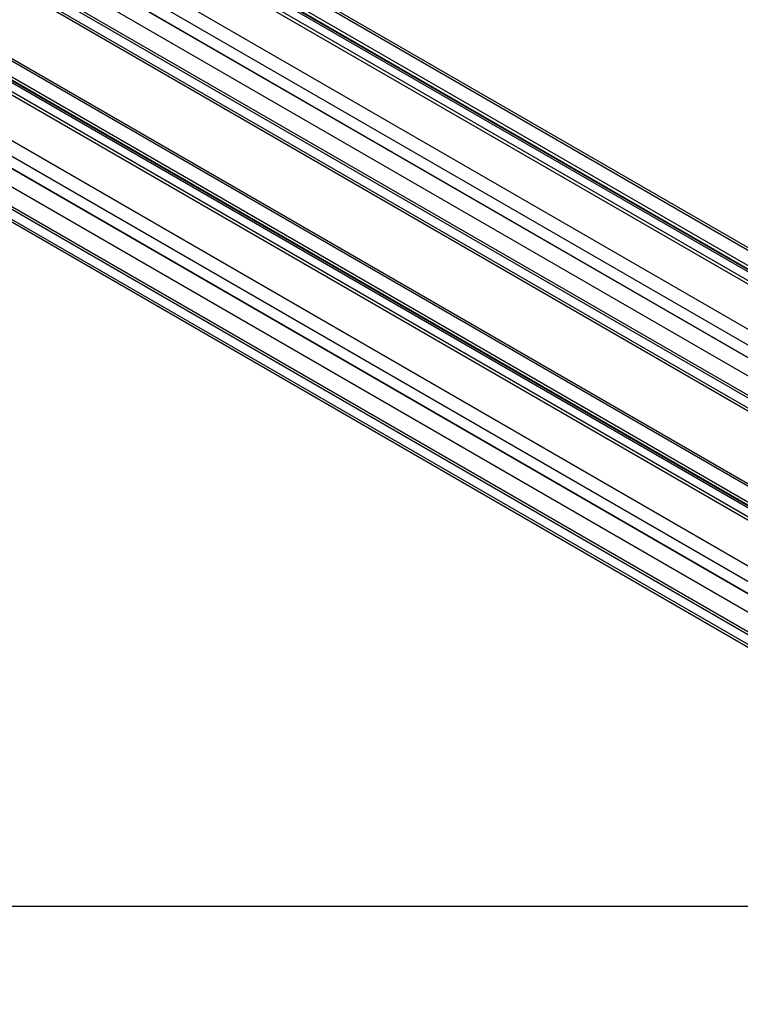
# Model space of a CAD drawing. Header units: millimetres. Extents: x 16 to 683, y 16 to 524.
# Tile 12 of 17: x 471 to 577, y 235 to 380. Entities that reach past the tile are written whole.
import ezdxf

# ---------------------------------------------------------------- set-up
doc = ezdxf.new("R2010")
doc.units = ezdxf.units.MM
doc.header["$LTSCALE"] = 2.5
doc.layers.add('DIMENSIONS', color=140, linetype='Continuous', lineweight=25)
doc.styles.add('SLDTEXTSTYLE0', font='TXT', dxfattribs={"width": 0.7})
doc.dimstyles.new('SLDDIMSTYLE1', dxfattribs={"dimtxt": 5.39502, "dimasz": 8.255, "dimexe": 0, "dimexo": 0.0625, "dimgap": 1.348755, "dimtad": 0, "dimtih": 1, "dimtoh": 1, "dimrnd": 1e-09, "dimzin": 12, "dimdsep": 46, "dimtxsty": 'SLDTEXTSTYLE0', "dimsah": 1, "dimcen": 0.09, "dimadec": 0, "dimazin": 3, "dimtfac": 1, "dimtofl": 0, "dimtmove": 0, "dimatfit": 3, "dimfxl": 0, "dimfrac": 2, "dimtolj": 1, "dimtzin": 12, "dimarcsym": 0})

# ---------------------------------------------------------------- blocks, each defined once
blk = doc.blocks.new('_D_1')
at = {"layer": 'DIMENSIONS'}
for p, q in [((273.8, 198.13), (273.8, 257.68)), ((622.19, 198.13), (622.19, 257.68)), ((436.26, 253.27), (434.5, 249.74)), ((439.79, 246.21), (436.26, 253.27)), ((273.8, 249.74), (341.73, 249.74)), ((349.04, 249.74), (347.23, 249.74)), ((347.23, 249.74), (347.23, 241.17)), ((369.56, 249.74), (371.37, 249.74)), ((371.37, 249.74), (371.37, 241.17)), ((434.5, 249.74), (376.87, 249.74)), ((441.55, 249.74), (439.79, 246.21)), ((622.19, 249.74), (441.55, 249.74)), ((347.23, 241.17), (349.04, 241.17)), ((371.37, 241.17), (369.56, 241.17))]:
    blk.add_line(p, q, dxfattribs=at)
for points in [[(273.8, 249.74), (282.05, 248.47), (282.05, 251.01)], [(622.19, 249.74), (613.94, 251.01), (613.94, 248.47)]]:
    blk.add_solid(points, dxfattribs=at)
at = {"layer": 'DIMENSIONS', "char_height": 5.292, "attachment_point": 1, "style": 'SLDTEXTSTYLE0'}
for s, insert in [('1048.6', (346.8, 257.77)), ('41.28', (349.04, 247.99))]:
    blk.add_mtext(s, dxfattribs=dict(at, insert=insert))

msp = doc.modelspace()

# ---------------------------------------------------------------- linework, layer by layer
for p, q in [((315.023, 497.845), (668.577, 293.743)), ((669.077, 293.792), (315.523, 497.894)), ((312.871, 496.299), (666.425, 292.197)), ((312.991, 496.119), (666.545, 292.017)), ((666.579, 292.59), (313.026, 496.692)), ((310.692, 495.345), (664.246, 291.243)), ((664.996, 291.317), (311.442, 495.419)), ((312.899, 495.883), (666.452, 291.781)), ((658.517, 287.936), (304.964, 492.038)), ((303.91, 490.343), (657.464, 286.241)), ((303.776, 488.608), (657.329, 284.506)), ((303.917, 488.473), (657.47, 284.371)), ((659.932, 280.281), (306.379, 484.383)), ((657.329, 278.562), (303.776, 482.664)), ((657.47, 278.86), (303.917, 482.962)), ((303.91, 481.084), (657.464, 276.982)), ((304.214, 480.532), (657.767, 276.43)), ((304.964, 457.416), (658.517, 253.314)), ((303.91, 455.722), (657.464, 251.62)), ((657.329, 249.885), (303.776, 453.987)), ((657.47, 249.75), (303.917, 453.852)), ((634.901, 273.562), (324.838, 452.557)), ((639.525, 276.231), (338.297, 450.126)), ((659.932, 245.66), (306.379, 449.762)), ((335.986, 448.816), (637.234, 274.909)), ((639.232, 276.062), (338.004, 449.957)), ((303.776, 448.043), (657.329, 243.941)), ((303.917, 448.34), (657.47, 244.238)), ((635.34, 273.816), (333.862, 447.855)), ((636.817, 274.668), (335.852, 448.411)), ((636.47, 274.468), (335.88, 447.995)), ((636.721, 274.613), (335.972, 448.231)), ((303.91, 446.462), (657.464, 242.36)), ((304.214, 445.911), (657.767, 241.809))]:
    msp.add_line(p, q)

# ---------------------------------------------------------------- dimensions: what is measured, and where the dimension line sits
at = {"layer": 'DIMENSIONS'}
dim = msp.add_linear_dim(base=(273.796, 249.74), p1=(622.192, 194.957), p2=(273.796, 194.957), angle=0, text='1048.6', dimstyle='SLDDIMSTYLE1', dxfattribs=at)
dim.commit()
dim.dimension.update_dxf_attribs({"geometry": '_D_1', "text_midpoint": (359.3, 249.74), "dimtype": 160})

doc.saveas('drawing.dxf')
